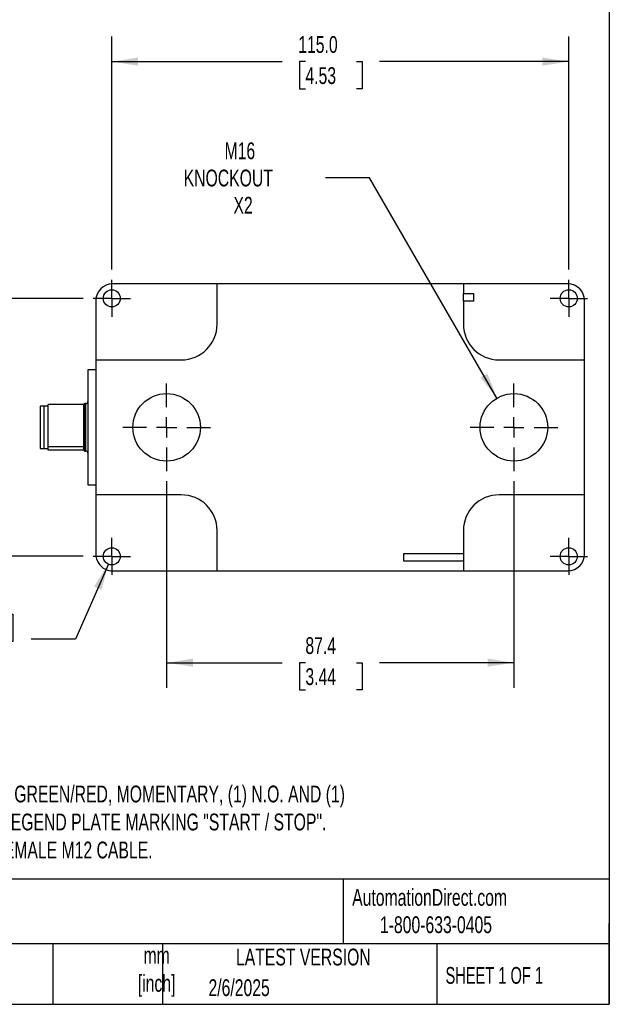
# Model space of a CAD drawing. Header units: millimetres. Extents: x 13 to 546, y 13 to 419.
# Tile 5 of 9: x 398 to 546, y 13 to 261. Entities that reach past the tile are written whole.
import ezdxf

# ---------------------------------------------------------------- set-up
doc = ezdxf.new("R2010")
doc.units = ezdxf.units.MM
doc.header["$LTSCALE"] = 2
doc.linetypes.add('SLD-Center', pattern=[19.05, 15.24, -1.27, 1.27, -1.27])
doc.linetypes.add('SLD-Solid', pattern=[0])
doc.layers.add('CENTER', color=40, linetype='SLD-Center')
doc.layers.add('DIMENSIONS', color=140, linetype='SLD-Solid', lineweight=25)
doc.layers.add('TEXT', color=140, linetype='SLD-Solid', lineweight=25)
doc.styles.add('SLDTEXTSTYLE0', font='TXT', dxfattribs={"width": 0.7})
doc.styles.add('SLDTEXTSTYLE1', font='TXT', dxfattribs={"width": 0.65})
doc.dimstyles.new('SLDDIMSTYLE0', dxfattribs={"dimtxt": 4.316016, "dimasz": 6.604, "dimexe": 0, "dimexo": 0.0625, "dimgap": 1.079004, "dimtad": 0, "dimtih": 1, "dimtoh": 1, "dimrnd": 1e-09, "dimzin": 12, "dimdsep": 46, "dimtxsty": 'SLDTEXTSTYLE0', "dimsah": 1, "dimcen": 0.09, "dimadec": 0, "dimazin": 3, "dimtfac": 1, "dimtofl": 0, "dimtmove": 0, "dimatfit": 3, "dimfxl": 0, "dimfrac": 2, "dimtolj": 1, "dimtzin": 12, "dimarcsym": 0})
doc.dimstyles.new('SLDDIMSTYLE1', dxfattribs={"dimtxt": 4.316016, "dimasz": 6.604, "dimexe": 0, "dimexo": 0.0625, "dimgap": 1.079004, "dimtad": 0, "dimtih": 1, "dimtoh": 1, "dimrnd": 1e-09, "dimzin": 4, "dimdsep": 46, "dimtxsty": 'SLDTEXTSTYLE0', "dimsah": 1, "dimcen": 0.09, "dimadec": 0, "dimazin": 1, "dimtfac": 1, "dimtofl": 0, "dimtmove": 0, "dimatfit": 3, "dimfxl": 0, "dimfrac": 2, "dimtolj": 1, "dimtzin": 12, "dimarcsym": 0})
doc.dimstyles.new('SLDDIMSTYLE5', dxfattribs={"dimtxt": 4.316016, "dimasz": 6.604, "dimexe": 0, "dimexo": 0.0625, "dimgap": 1.079004, "dimtad": 0, "dimtih": 1, "dimtoh": 1, "dimrnd": 1e-09, "dimzin": 12, "dimdsep": 46, "dimtxsty": 'SLDTEXTSTYLE0', "dimsah": 1, "dimcen": 0, "dimadec": 0, "dimazin": 3, "dimtfac": 1, "dimtofl": 0, "dimtmove": 0, "dimatfit": 3, "dimfxl": 0, "dimfrac": 2, "dimtolj": 1, "dimtzin": 12, "dimarcsym": 0})
doc.dimstyles.new('SLDDIMSTYLE6', dxfattribs={"dimtxt": 4.316016, "dimasz": 6.604, "dimexe": 0, "dimexo": 0.0625, "dimgap": 1.079004, "dimtad": 0, "dimtih": 1, "dimtoh": 1, "dimrnd": 1e-09, "dimzin": 12, "dimdsep": 46, "dimtxsty": 'SLDTEXTSTYLE0', "dimsah": 1, "dimcen": 0, "dimadec": 0, "dimazin": 3, "dimtfac": 1, "dimtofl": 0, "dimtmove": 0, "dimatfit": 3, "dimfxl": 0, "dimfrac": 2, "dimtolj": 1, "dimtzin": 12, "dimarcsym": 0})

# ---------------------------------------------------------------- blocks, each defined once
blk = doc.blocks.new('_D_11')
at = {"layer": 'DIMENSIONS'}
for p, q in [((434.69, 144.49), (434.69, 92.42)), ((522.09, 144.49), (522.09, 92.42)), ((434.69, 98.77), (463.77, 98.77)), ((469.62, 98.77), (468.17, 98.77)), ((468.17, 98.77), (468.17, 91.91)), ((482.44, 98.77), (483.89, 98.77)), ((483.89, 98.77), (483.89, 91.91)), ((522.09, 98.77), (488.29, 98.77)), ((468.17, 91.91), (469.62, 91.91)), ((483.89, 91.91), (482.44, 91.91))]:
    blk.add_line(p, q, dxfattribs=at)
for points in [[(434.69, 98.77), (441.3, 97.76), (441.3, 99.79)], [(522.09, 98.77), (515.49, 99.79), (515.49, 97.76)]]:
    blk.add_solid(points, dxfattribs=at)
at = {"layer": 'DIMENSIONS', "char_height": 4.233, "attachment_point": 1, "style": 'SLDTEXTSTYLE0'}
for s, insert in [('87.4', (469.62, 105.2)), ('3.44', (469.62, 97.37))]:
    blk.add_mtext(s, dxfattribs=dict(at, insert=insert))
blk = doc.blocks.new('_D_12')
at = {"layer": 'DIMENSIONS'}
for p, q in [((413.66, 190.57), (376.49, 190.57)), ((382.84, 190.57), (382.84, 165.03)), ((376.42, 157.21), (374.98, 157.21)), ((374.98, 157.21), (374.98, 150.35)), ((389.25, 157.21), (390.7, 157.21)), ((390.7, 157.21), (390.7, 150.35)), ((374.98, 150.35), (376.42, 150.35)), ((382.84, 125.57), (382.84, 149.38)), ((390.7, 150.35), (389.25, 150.35)), ((413.66, 125.57), (376.49, 125.57))]:
    blk.add_line(p, q, dxfattribs=at)
for points in [[(382.84, 190.57), (381.82, 183.96), (383.85, 183.96)], [(382.84, 125.57), (383.85, 132.17), (381.82, 132.17)]]:
    blk.add_solid(points, dxfattribs=at)
at = {"layer": 'DIMENSIONS', "char_height": 4.233, "attachment_point": 1, "style": 'SLDTEXTSTYLE0'}
for s, insert in [('65.0', (376.42, 163.63)), ('2.56', (376.42, 155.8))]:
    blk.add_mtext(s, dxfattribs=dict(at, insert=insert))
blk = doc.blocks.new('_D_13')
at = {"layer": 'DIMENSIONS'}
for p, q in [((420.89, 197.8), (420.89, 256.56)), ((535.89, 197.8), (535.89, 256.56)), ((420.89, 250.21), (463.77, 250.21)), ((469.62, 250.21), (468.17, 250.21)), ((468.17, 250.21), (468.17, 243.35)), ((482.44, 250.21), (483.89, 250.21)), ((483.89, 250.21), (483.89, 243.35)), ((535.89, 250.21), (488.29, 250.21)), ((468.17, 243.35), (469.62, 243.35)), ((483.89, 243.35), (482.44, 243.35))]:
    blk.add_line(p, q, dxfattribs=at)
for points in [[(420.89, 250.21), (427.5, 249.2), (427.5, 251.23)], [(535.89, 250.21), (529.29, 251.23), (529.29, 249.2)]]:
    blk.add_solid(points, dxfattribs=at)
at = {"layer": 'DIMENSIONS', "char_height": 4.233, "attachment_point": 1, "style": 'SLDTEXTSTYLE0'}
for s, insert in [('115.0', (467.82, 256.64)), ('4.53', (469.62, 248.81))]:
    blk.add_mtext(s, dxfattribs=dict(at, insert=insert))
blk = doc.blocks.new('_D_14')
at = {"layer": 'DIMENSIONS'}
for p, q in [((420.03, 123.6), (411.72, 104.71)), ((381.71, 110.97), (380.26, 110.97)), ((380.26, 110.97), (380.26, 104.11)), ((394.54, 110.97), (395.99, 110.97)), ((395.99, 110.97), (395.99, 104.11)), ((411.72, 104.71), (400.61, 104.71)), ((380.26, 104.11), (381.71, 104.11)), ((395.99, 104.11), (394.54, 104.11))]:
    blk.add_line(p, q, dxfattribs=at)
blk.add_solid([(420.03, 123.6), (416.44, 117.96), (418.3, 117.14)], dxfattribs=at)
at = {"layer": 'DIMENSIONS', "char_height": 4.233, "attachment_point": 1, "style": 'SLDTEXTSTYLE0'}
for s, insert in [('%%c', (380.25, 117.4)), ('4.3', (386.77, 117.4)), ('0.17', (381.71, 109.57)), ('X4', (384.4, 101.75))]:
    blk.add_mtext(s, dxfattribs=dict(at, insert=insert))
blk = doc.blocks.new('_D_15')
at = {"layer": 'DIMENSIONS'}
for p, q in [((485.77, 220.97), (474.66, 220.97)), ((517.84, 165.43), (485.77, 220.97))]:
    blk.add_line(p, q, dxfattribs=at)
blk.add_solid([(517.84, 165.43), (515.42, 171.65), (513.66, 170.64)], dxfattribs=at)
at = {"layer": 'DIMENSIONS', "char_height": 4.233, "attachment_point": 1, "style": 'SLDTEXTSTYLE0'}
for s, insert in [('M16', (449.27, 229.86)), ('KNOCKOUT', (438.99, 223)), ('X2', (451.51, 216.14))]:
    blk.add_mtext(s, dxfattribs=dict(at, insert=insert))
blk = doc.blocks.new('SW_CENTERMARKSYMBOL_8')
at = {"layer": 'CENTER', "color": 0}
for p, q in [((0, 5.08), (0, 11.04)), ((0, 0), (0, 2.54)), ((-5.08, 0), (-11.04, 0)), ((0, 0), (-2.54, 0)), ((0, 0), (0, -2.54)), ((0, 0), (2.54, 0)), ((5.08, 0), (11.04, 0)), ((0, -5.08), (0, -11.04))]:
    blk.add_line(p, q, dxfattribs=at)
blk = doc.blocks.new('SW_CENTERMARKSYMBOL_9')
at = {"layer": 'CENTER', "color": 0}
for p, q in [((0, 5.08), (0, 11.04)), ((0, 0), (0, 2.54)), ((-5.08, 0), (-11.04, 0)), ((0, 0), (-2.54, 0)), ((0, 0), (0, -2.54)), ((0, 0), (2.54, 0)), ((5.08, 0), (11.04, 0)), ((0, -5.08), (0, -11.04))]:
    blk.add_line(p, q, dxfattribs=at)
blk = doc.blocks.new('SW_CENTERMARKSYMBOL_10')
at = {"layer": 'CENTER', "color": 0}
for p, q in [((0, 2.54), (0, 4.69)), ((0, 0), (0, 2.54)), ((-2.54, 0), (-4.69, 0)), ((0, 0), (-2.54, 0)), ((0, 0), (0, -2.54)), ((0, 0), (2.54, 0)), ((2.54, 0), (4.69, 0)), ((0, -2.54), (0, -4.69))]:
    blk.add_line(p, q, dxfattribs=at)
blk = doc.blocks.new('SW_CENTERMARKSYMBOL_11')
at = {"layer": 'CENTER', "color": 0}
for p, q in [((0, 2.54), (0, 4.69)), ((0, 0), (0, 2.54)), ((-2.54, 0), (-4.69, 0)), ((0, 0), (-2.54, 0)), ((0, 0), (0, -2.54)), ((0, 0), (2.54, 0)), ((2.54, 0), (4.69, 0)), ((0, -2.54), (0, -4.69))]:
    blk.add_line(p, q, dxfattribs=at)
blk = doc.blocks.new('SW_CENTERMARKSYMBOL_12')
at = {"layer": 'CENTER', "color": 0}
for p, q in [((0, 2.54), (0, 4.69)), ((0, 0), (0, 2.54)), ((-2.54, 0), (-4.69, 0)), ((0, 0), (-2.54, 0)), ((0, 0), (0, -2.54)), ((0, 0), (2.54, 0)), ((2.54, 0), (4.69, 0)), ((0, -2.54), (0, -4.69))]:
    blk.add_line(p, q, dxfattribs=at)
blk = doc.blocks.new('SW_CENTERMARKSYMBOL_13')
at = {"layer": 'CENTER', "color": 0}
for p, q in [((0, 2.54), (0, 4.69)), ((0, 0), (0, 2.54)), ((-2.54, 0), (-4.69, 0)), ((0, 0), (-2.54, 0)), ((0, 0), (0, -2.54)), ((0, 0), (2.54, 0)), ((2.54, 0), (4.69, 0)), ((0, -2.54), (0, -4.69))]:
    blk.add_line(p, q, dxfattribs=at)

msp = doc.modelspace()

# ---------------------------------------------------------------- linework, layer by layer
for p, q in [((447.392, 194.213), (421.092, 194.213)), ((447.392, 184.066), (447.392, 194.213)), ((509.392, 194.21), (447.392, 194.21)), ((535.692, 194.213), (509.392, 194.213)), ((509.392, 194.213), (509.392, 191.816)), ((509.392, 191.816), (511.892, 191.816)), ((509.392, 189.816), (509.392, 191.816)), ((511.892, 191.816), (511.892, 189.816)), ((416.892, 190.013), (416.892, 175.066)), ((509.392, 189.816), (509.392, 184.066)), ((511.892, 189.816), (509.392, 189.816)), ((539.892, 175.066), (539.892, 190.013)), ((416.892, 175.066), (438.392, 175.066)), ((416.892, 175.066), (416.892, 141.066)), ((518.392, 175.066), (539.892, 175.066)), ((539.892, 141.066), (539.892, 175.066)), ((416.892, 172.566), (414.892, 172.566)), ((414.892, 172.566), (414.892, 143.566)), ((404.892, 153.252), (404.892, 163.798)), ((413.892, 163.798), (404.892, 163.798)), ((413.892, 153.252), (413.892, 163.798)), ((414.392, 164.066), (414.092, 164.066)), ((414.092, 164.066), (414.092, 159.081)), ((414.392, 159.081), (414.392, 164.066)), ((403.892, 163.366), (402.842, 163.366)), ((402.842, 163.366), (402.842, 158.962)), ((404.892, 163.416), (403.892, 163.416)), ((403.892, 158.971), (403.892, 163.416)), ((402.842, 158.962), (402.842, 152.766)), ((403.892, 152.716), (403.892, 158.971)), ((414.092, 159.081), (414.092, 152.066)), ((414.392, 152.066), (414.392, 159.081)), ((402.842, 152.766), (403.892, 152.766)), ((403.892, 152.716), (404.892, 152.716)), ((404.892, 153.252), (413.892, 153.252)), ((404.892, 152.793), (404.892, 153.252)), ((404.892, 152.334), (404.892, 152.793)), ((413.892, 152.334), (404.892, 152.334)), ((413.892, 153.172), (413.892, 153.252)), ((414.092, 152.066), (414.392, 152.066)), ((414.892, 143.566), (416.892, 143.566)), ((416.892, 141.066), (416.892, 126.119)), ((438.392, 141.066), (416.892, 141.066)), ((539.892, 141.066), (518.392, 141.066)), ((539.892, 126.119), (539.892, 141.066)), ((447.392, 121.919), (447.392, 132.066)), ((509.392, 132.066), (509.392, 121.919)), ((494.394, 126.313), (509.392, 126.313)), ((494.394, 124.319), (494.394, 126.313)), ((509.392, 124.319), (494.394, 124.319)), ((421.092, 121.919), (447.392, 121.919)), ((447.392, 121.922), (509.392, 121.922)), ((509.392, 121.919), (535.692, 121.919))]:
    msp.add_line(p, q)
for centre, radius in [((420.892, 190.566), 2.15), ((535.892, 190.566), 2.15), ((434.692, 158.066), 8.5), ((522.092, 158.066), 8.5), ((420.892, 125.566), 2.15), ((535.892, 125.566), 2.15)]:
    msp.add_circle(centre, radius)
for centre, radius, start, end in [((438.392, 184.066), 9, 270, 0), ((518.392, 184.066), 9, 180, 270), ((414.092, 163.866), 0.2, 90, 180), ((414.392, 164.566), 0.5, 270, 0), ((414.092, 152.266), 0.2, 180, 270), ((414.392, 151.566), 0.5, 0, 90), ((438.392, 132.066), 9, 0, 90), ((518.392, 132.066), 9, 90, 180)]:
    msp.add_arc(centre, radius, start, end)
for centre, major_axis, start_param, end_param in [((421.092, 190.013), (0, -4.2), 3.1415927, 4.712389), ((535.692, 190.013), (0, 4.2), 4.712389, 6.2831853), ((421.092, 126.119), (0, 4.2), 1.5707963, 3.1415927), ((535.692, 126.119), (0, -4.2), 0, 1.5707963)]:
    msp.add_ellipse(centre, major_axis=major_axis, ratio=0.9999831, start_param=start_param, end_param=end_param)
for points, knots in [([(413.892, 153.043), (413.892, 153.001), (413.862, 152.959), (413.786, 152.876), (413.739, 152.834), (413.692, 152.793)], [0, 0, 0, 0, 0.5, 0.5, 1, 1, 1, 1]), ([(413.846, 152.638), (413.83, 152.659), (413.789, 152.71), (413.727, 152.762), (413.692, 152.792), (413.692, 152.793)], [0, 0, 0, 0, 0.4052696, 0.9842847, 1, 1, 1, 1]), ([(413.892, 153.172), (413.892, 153.152), (413.892, 152.933), (413.892, 152.602), (413.892, 152.314), (413.892, 152.286), (413.892, 152.272)], [0, 0, 0, 0, 0.03454547, 0.37666927, 0.69945815, 1, 1, 1, 1])]:
    msp.add_open_spline(points, degree=3, knots=knots)
at = {"layer": 'TEXT'}
for p, q in [((546.1, 419.1), (546.1, 12.7)), ((546.1, 44.252), (12.7, 44.252)), ((479.151, 44.252), (479.151, 27.94)), ((546.1, 12.7), (546.1, 33.02)), ((546.1, 27.94), (12.7, 27.94)), ((406.049, 27.94), (406.049, 12.7)), ((433.624, 27.94), (433.624, 12.7)), ((502.697, 27.94), (502.697, 12.7)), ((12.7, 12.7), (546.1, 12.7))]:
    msp.add_line(p, q, dxfattribs=at)

# ---------------------------------------------------------------- block references
at = {"layer": 'CENTER'}
for name, p in [('SW_CENTERMARKSYMBOL_10', (420.892, 190.566)), ('SW_CENTERMARKSYMBOL_13', (535.892, 190.566)), ('SW_CENTERMARKSYMBOL_8', (434.692, 158.066)), ('SW_CENTERMARKSYMBOL_9', (522.092, 158.066)), ('SW_CENTERMARKSYMBOL_11', (420.892, 125.566)), ('SW_CENTERMARKSYMBOL_12', (535.892, 125.566))]:
    msp.add_blockref(name, p, dxfattribs=at)

# ---------------------------------------------------------------- texts
at = {"layer": 'TEXT'}
for s, insert, char_height, attachment_point, style in [('(2) PUSHBUTTONS, GREEN/RED, MOMENTARY, (1) N.O. AND (1) ^JN.C. CONTACT(s), LEGEND PLATE MARKING "START / STOP". ^JREQUIRES 5-PIN FEMALE M12 CABLE.', (358.262, 67.809), 4.233333, 1, 'SLDTEXTSTYLE0'), ('AutomationDirect.com', (481.39, 41.753), 4.23333, 1, 'SLDTEXTSTYLE0'), ('1-800-633-0405', (488.383, 34.874), 4.23333, 1, 'SLDTEXTSTYLE0'), ('mm^J[inch]', (432.17, 27.158), 4.2333, 2, 'SLDTEXTSTYLE0'), ('LATEST VERSION', (469.104, 26.728), 4.23333, 2, 'SLDTEXTSTYLE0'), ('SHEET 1 OF 1', (504.883, 22.103), 4.23333, 1, 'SLDTEXTSTYLE1'), ('2/6/2025', (445.226, 19.006), 4.2333, 1, 'SLDTEXTSTYLE0')]:
    msp.add_mtext(s, dxfattribs=dict(at, insert=insert, char_height=char_height, attachment_point=attachment_point, style=style))

# ---------------------------------------------------------------- dimensions: what is measured, and where the dimension line sits
at = {"layer": 'DIMENSIONS'}
for base, p1, p2, dimstyle, picture, middle in [((535.892, 250.213), (420.892, 195.256), (535.892, 195.256), 'SLDDIMSTYLE1', '_D_13', (476.029, 250.213)), ((522.092, 98.772), (434.692, 147.026), (522.092, 147.026), 'SLDDIMSTYLE0', '_D_11', (476.029, 98.772))]:
    dim = msp.add_linear_dim(base=base, p1=p1, p2=p2, dimstyle=dimstyle, dxfattribs=at)
    dim.commit()
    dim.dimension.update_dxf_attribs({"geometry": picture, "text_midpoint": middle, "dimtype": 160})
dim = msp.add_diameter_dim_2p(p1=(526.342, 150.705), p2=(517.842, 165.427), text='M16\\PKNOCKOUT\\PX2', dimstyle='SLDDIMSTYLE5', override={"dimpost": '<>'}, dxfattribs=at)
dim.commit()
dim.dimension.update_dxf_attribs({"geometry": '_D_15', "text_midpoint": (455.237, 220.973), "dimtype": 163})
dim = msp.add_linear_dim(base=(382.838, 125.566), p1=(416.202, 190.566), p2=(416.202, 125.566), angle=90, dimstyle='SLDDIMSTYLE1', dxfattribs=at)
dim.commit()
dim.dimension.update_dxf_attribs({"geometry": '_D_12', "text_midpoint": (382.838, 157.207), "dimtype": 160})
dim = msp.add_diameter_dim_2p(p1=(421.757, 127.534), p2=(420.026, 123.598), text='<>\\PX4', dimstyle='SLDDIMSTYLE6', dxfattribs=at)
dim.commit()
dim.dimension.update_dxf_attribs({"geometry": '_D_14', "text_midpoint": (388.125, 106.937), "dimtype": 163})

doc.saveas('drawing.dxf')
